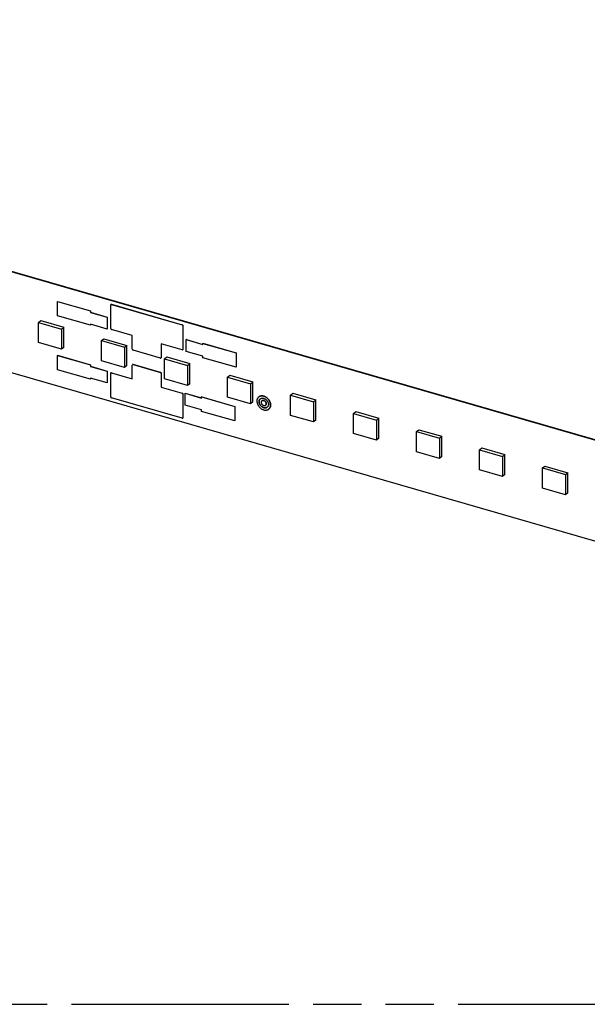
# Model space of a CAD drawing. Header units: millimetres. Extents: x 0 to 210, y 0 to 297.
# Tile 10 of 15: x 95 to 117, y 208 to 247. Entities that reach past the tile are written whole.
import ezdxf

# ---------------------------------------------------------------- set-up
doc = ezdxf.new("R2010")
doc.units = ezdxf.units.MM
doc.header["$LTSCALE"] = 19.36
doc.linetypes.add('PHANTOM', pattern=[0.8, 0.45, -0.05, 0.1, -0.05, 0.1, -0.05])
doc.layers.get('0').update_dxf_attribs({"linetype": 'CONTINUOUS'})
doc.layers.add('DEFAULT_3', color=7, linetype='PHANTOM')

msp = doc.modelspace()

# ---------------------------------------------------------------- linework, layer by layer
at = {"color": 7, "linetype": 'Continuous'}
for p, q in [((139.9832, 223.8112), (59.235, 247.1212)), ((59.2517, 247.1357), (139.9999, 223.8257)), ((59.235, 243.0838), (139.9832, 219.7738)), ((96.0331, 235.8497), (96.0315, 235.8482)), ((96.0315, 235.2715), (96.0315, 235.8482)), ((96.0315, 235.8482), (97.358, 235.4653)), ((96.0331, 235.8497), (97.3597, 235.4667)), ((98.1655, 234.7563), (98.1655, 235.708)), ((98.1726, 235.7249), (98.1742, 235.7263)), ((98.1944, 235.7285), (101.0205, 234.9127)), ((98.196, 235.73), (101.0222, 234.9141)), ((97.358, 234.8885), (96.0315, 235.2715)), ((97.3597, 235.4667), (97.358, 235.4653)), ((97.358, 235.4653), (97.358, 235.4076)), ((97.3597, 235.409), (97.358, 235.4076)), ((97.358, 235.4076), (98.0213, 235.2161)), ((97.3597, 235.4667), (97.3597, 235.409)), ((97.3597, 235.409), (98.023, 235.2176)), ((98.023, 235.2176), (98.0213, 235.2161)), ((98.0213, 235.2161), (98.0213, 234.7403)), ((98.023, 235.2176), (98.023, 234.7417)), ((95.276, 235.0022), (95.3626, 235.0771)), ((95.276, 234.1947), (95.276, 235.0022)), ((95.276, 235.0022), (96.1989, 234.7358)), ((95.3626, 235.0771), (96.2855, 234.8107)), ((96.1989, 234.7358), (96.2855, 234.8107)), ((96.2855, 234.0033), (96.2855, 234.8107)), ((97.358, 234.9318), (97.358, 234.8885)), ((98.0213, 234.7403), (97.358, 234.9318)), ((97.3597, 234.89), (97.358, 234.8885)), ((97.3597, 234.9313), (97.3597, 234.89)), ((101.0494, 234.8755), (101.0494, 233.9238)), ((101.0511, 234.877), (101.0511, 233.9253)), ((96.1989, 234.7358), (96.1989, 233.9283)), ((98.023, 234.7417), (98.0213, 234.7403)), ((99.0307, 234.4778), (98.1944, 234.7192)), ((99.0307, 233.9298), (99.0307, 234.4778)), ((96.1989, 233.9283), (95.276, 234.1947)), ((96.2855, 234.0033), (96.1989, 233.9283)), ((97.7994, 234.2737), (97.886, 234.3487)), ((97.7994, 233.4662), (97.7994, 234.2737)), ((97.7994, 234.2737), (98.7223, 234.0073)), ((97.886, 234.3487), (98.8088, 234.0823)), ((98.7223, 234.0073), (98.8088, 234.0823)), ((98.7223, 234.0073), (98.7223, 233.1998)), ((98.8088, 233.2748), (98.8088, 234.0823)), ((100.1842, 234.1448), (100.1842, 233.5968)), ((101.0205, 233.9033), (100.1842, 234.1448)), ((100.1859, 234.1443), (100.1859, 233.5983)), ((101.1952, 234.3162), (101.1936, 234.3148)), ((101.1936, 233.839), (101.1936, 234.3148)), ((101.1936, 234.3148), (101.8569, 234.1233)), ((101.1952, 234.3162), (101.8569, 234.1252)), ((101.8585, 234.168), (101.8569, 234.1666)), ((101.8569, 234.1233), (101.8569, 234.1666)), ((101.8569, 234.1666), (103.1834, 233.7836)), ((101.8585, 234.168), (103.1851, 233.7851)), ((96.0331, 233.6868), (96.0315, 233.6853)), ((96.0315, 233.1086), (96.0315, 233.6853)), ((96.0315, 233.6853), (97.358, 233.3024)), ((96.0331, 233.6868), (97.3597, 233.3038)), ((100.1554, 233.5763), (99.0595, 233.8927)), ((100.1772, 233.58), (100.1789, 233.5814)), ((100.3228, 233.5453), (100.4094, 233.6203)), ((100.4094, 233.6203), (101.3322, 233.3539)), ((101.0423, 233.907), (101.044, 233.9084)), ((101.8569, 233.6475), (101.1936, 233.839)), ((101.8569, 233.5898), (101.8569, 233.6475)), ((103.1834, 233.2069), (101.8569, 233.5898)), ((103.1851, 233.7851), (103.1834, 233.7836)), ((103.1834, 233.7836), (103.1834, 233.2069)), ((103.1851, 233.7851), (103.1851, 233.2083)), ((97.3597, 233.3038), (97.358, 233.3024)), ((97.358, 233.3024), (97.358, 233.2447)), ((97.3597, 233.2462), (97.358, 233.2447)), ((97.358, 233.2447), (98.0213, 233.0532)), ((97.3597, 233.3038), (97.3597, 233.2462)), ((97.3597, 233.2462), (98.023, 233.0547)), ((98.7223, 233.1998), (97.7994, 233.4662)), ((98.8088, 233.2748), (98.7223, 233.1998)), ((99.0307, 232.7474), (99.0307, 233.2954)), ((99.0377, 233.3122), (99.0394, 233.3137)), ((99.0595, 233.3159), (100.1554, 232.9995)), ((100.1571, 233.001), (99.0612, 233.3173)), ((100.3228, 233.5453), (101.2456, 233.2789)), ((100.3228, 232.7378), (100.3228, 233.5453)), ((101.2456, 233.2789), (101.3322, 233.3539)), ((101.2456, 233.2789), (101.2456, 232.4714)), ((101.3322, 232.5464), (101.3322, 233.3539)), ((103.1851, 233.2083), (103.1834, 233.2069)), ((97.358, 232.7256), (96.0315, 233.1086)), ((98.023, 233.0547), (98.0213, 233.0532)), ((98.0213, 233.0532), (98.0213, 232.5774)), ((98.023, 233.0547), (98.023, 232.5788)), ((98.1655, 232.0167), (98.1655, 232.9683)), ((98.1726, 232.9852), (98.1742, 232.9866)), ((98.1944, 232.9889), (99.0307, 232.7474)), ((98.196, 232.9903), (99.0307, 232.7494)), ((100.1842, 232.9624), (100.1842, 232.4144)), ((100.1859, 232.9638), (100.1859, 232.4159)), ((102.8462, 232.8168), (102.9328, 232.8918)), ((102.8462, 232.8168), (103.769, 232.5504)), ((102.8462, 232.0094), (102.8462, 232.8168)), ((102.9328, 232.8918), (103.8556, 232.6254)), ((97.358, 232.7689), (97.358, 232.7256)), ((98.0213, 232.5774), (97.358, 232.7689)), ((97.3597, 232.7271), (97.358, 232.7256)), ((97.3597, 232.7684), (97.3597, 232.7271)), ((98.023, 232.5788), (98.0213, 232.5774)), ((100.1859, 232.4159), (100.1842, 232.4144)), ((100.1842, 232.4144), (101.0205, 232.173)), ((100.1859, 232.4159), (101.0222, 232.1745)), ((101.2456, 232.4714), (100.3228, 232.7378)), ((101.3322, 232.5464), (101.2456, 232.4714)), ((103.769, 232.5504), (103.8556, 232.6254)), ((103.769, 232.5504), (103.769, 231.743)), ((103.8556, 231.8179), (103.8556, 232.6254)), ((101.0494, 232.1359), (101.0494, 231.1842)), ((101.0511, 232.1373), (101.0511, 231.1856)), ((101.1448, 232.1679), (101.1431, 232.1665)), ((101.1431, 232.1665), (101.8064, 231.975)), ((101.1431, 231.6906), (101.1431, 232.1665)), ((101.1448, 232.1679), (101.8064, 231.9769)), ((101.8081, 232.0197), (101.8064, 232.0183)), ((101.8064, 232.0183), (103.133, 231.6353)), ((101.8064, 231.975), (101.8064, 232.0183)), ((101.8081, 232.0197), (103.1346, 231.6367)), ((103.769, 231.743), (102.8462, 232.0094)), ((104.0863, 232.0144), (104.088, 232.0159)), ((105.3696, 232.0884), (105.4562, 232.1634)), ((105.3696, 232.0884), (106.2924, 231.822)), ((105.3696, 231.2809), (105.3696, 232.0884)), ((105.4562, 232.1634), (106.379, 231.897)), ((101.0205, 231.1637), (98.1944, 231.9795)), ((101.8064, 231.4992), (101.1431, 231.6906)), ((103.1346, 231.6367), (103.133, 231.6353)), ((103.133, 231.6353), (103.133, 231.0585)), ((103.1346, 231.6367), (103.1346, 231.06)), ((103.8556, 231.8179), (103.769, 231.743)), ((104.2171, 231.8634), (104.2188, 231.8648)), ((104.3697, 231.6872), (104.3714, 231.6886)), ((106.2924, 231.822), (106.379, 231.897)), ((106.2924, 231.822), (106.2924, 231.0145)), ((106.379, 231.0895), (106.379, 231.897)), ((101.8064, 231.4415), (101.8064, 231.4992)), ((103.133, 231.0585), (101.8064, 231.4415)), ((104.5005, 231.5361), (104.5022, 231.5376)), ((106.2924, 231.0145), (105.3696, 231.2809)), ((107.893, 231.36), (107.9795, 231.435)), ((107.893, 231.36), (108.8158, 231.0936)), ((107.893, 230.5525), (107.893, 231.36)), ((107.9795, 231.435), (108.9024, 231.1686)), ((101.0423, 231.1673), (101.044, 231.1688)), ((103.1346, 231.06), (103.133, 231.0585)), ((106.379, 231.0895), (106.2924, 231.0145)), ((108.8158, 231.0936), (108.9024, 231.1686)), ((108.8158, 231.0936), (108.8158, 230.2861)), ((108.9024, 230.3611), (108.9024, 231.1686)), ((108.8158, 230.2861), (107.893, 230.5525)), ((110.4163, 230.6315), (110.5029, 230.7065)), ((110.4163, 230.6315), (111.3392, 230.3651)), ((110.4163, 229.8241), (110.4163, 230.6315)), ((110.5029, 230.7065), (111.4258, 230.4401)), ((111.3392, 230.3651), (111.4258, 230.4401)), ((111.4258, 229.6326), (111.4258, 230.4401)), ((108.9024, 230.3611), (108.8158, 230.2861)), ((111.3392, 230.3651), (111.3392, 229.5577)), ((111.3392, 229.5577), (110.4163, 229.8241)), ((111.4258, 229.6326), (111.3392, 229.5577)), ((112.9397, 229.9031), (113.0263, 229.9781)), ((112.9397, 229.9031), (113.8626, 229.6367)), ((112.9397, 229.0956), (112.9397, 229.9031)), ((113.0263, 229.9781), (113.9491, 229.7117)), ((113.8626, 229.6367), (113.9491, 229.7117)), ((113.8626, 229.6367), (113.8626, 228.8292)), ((113.9491, 228.9042), (113.9491, 229.7117)), ((115.4631, 229.1747), (115.5497, 229.2496)), ((115.5497, 229.2496), (116.4725, 228.9832)), ((113.8626, 228.8292), (112.9397, 229.0956)), ((113.9491, 228.9042), (113.8626, 228.8292)), ((115.4631, 229.1747), (116.3859, 228.9083)), ((115.4631, 228.3672), (115.4631, 229.1747)), ((116.3859, 228.9083), (116.4725, 228.9832)), ((116.3859, 228.9083), (116.3859, 228.1008)), ((116.4725, 228.1758), (116.4725, 228.9832)), ((116.3859, 228.1008), (115.4631, 228.3672)), ((116.4725, 228.1758), (116.3859, 228.1008))]:
    msp.add_line(p, q, dxfattribs=at)
at = {"color": 9, "linetype": 'Continuous'}
for p, q in [((98.1944, 235.7285), (98.196, 235.73)), ((101.0222, 234.9141), (101.0205, 234.9127)), ((101.0494, 234.8755), (101.0511, 234.877)), ((100.1859, 233.5983), (100.1842, 233.5968)), ((101.0511, 233.9253), (101.0494, 233.9238)), ((99.0595, 233.3159), (99.0612, 233.3173)), ((98.1944, 232.9889), (98.196, 232.9903)), ((100.1571, 233.001), (100.1554, 232.9995)), ((100.1842, 232.9624), (100.1859, 232.9638)), ((101.0222, 232.1745), (101.0205, 232.173)), ((101.0494, 232.1359), (101.0511, 232.1373)), ((101.0511, 231.1856), (101.0494, 231.1842))]:
    msp.add_line(p, q, dxfattribs=at)
at = {"color": 7, "linetype": 'Continuous'}
for centre, start, end in [((104.2331, 231.8483), 131.39291, 131.92972), ((104.3571, 231.7051), 309.85709, 310.35637)]:
    msp.add_arc(centre, 0.1218, start, end, dxfattribs=at)
for points, knots in [([(98.1726, 235.7249), (98.172, 235.7244), (98.1709, 235.7233), (98.1695, 235.7216), (98.1683, 235.7197), (98.1669, 235.7168), (98.1658, 235.713), (98.1655, 235.7097), (98.1655, 235.708)], [0, 0, 0, 0, 0.1184581, 0.2376413, 0.3582391, 0.480873, 0.7339111, 1, 1, 1, 1]), ([(98.1944, 235.7285), (98.1924, 235.7291), (98.1884, 235.7299), (98.1834, 235.7297), (98.1796, 235.7288), (98.1771, 235.7278), (98.1747, 235.7265), (98.1732, 235.7255), (98.1726, 235.7249)], [0, 0, 0, 0, 0.2706646, 0.5250638, 0.647129, 0.7664071, 0.8837142, 1, 1, 1, 1]), ([(98.1742, 235.7263), (98.1749, 235.7269), (98.1763, 235.728), (98.1787, 235.7293), (98.1813, 235.7303), (98.185, 235.7311), (98.19, 235.7313), (98.194, 235.7306), (98.196, 235.73)], [0, 0, 0, 0, 0.1162858, 0.2335929, 0.352871, 0.4749362, 0.7293354, 1, 1, 1, 1]), ([(101.0494, 234.8755), (101.0494, 234.8775), (101.049, 234.8814), (101.0473, 234.8873), (101.0446, 234.8931), (101.0411, 234.8985), (101.0374, 234.9025), (101.0342, 234.9054), (101.0308, 234.908), (101.0263, 234.9106), (101.0225, 234.9121), (101.0205, 234.9127)], [0, 0, 0, 0, 0.1161136, 0.2381337, 0.3648275, 0.4944138, 0.6247977, 0.6896501, 0.7538922, 0.8794812, 1, 1, 1, 1]), ([(101.0222, 234.9141), (101.0241, 234.9136), (101.028, 234.9121), (101.0325, 234.9094), (101.0358, 234.9068), (101.0391, 234.9039), (101.0427, 234.8999), (101.0463, 234.8945), (101.049, 234.8888), (101.0507, 234.8829), (101.0511, 234.8789), (101.0511, 234.877)], [0, 0, 0, 0, 0.1205188, 0.2461078, 0.3103499, 0.3752023, 0.5055862, 0.6351725, 0.7618663, 0.8838864, 1, 1, 1, 1]), ([(98.1655, 234.7563), (98.1655, 234.7544), (98.1659, 234.7504), (98.1676, 234.7445), (98.1703, 234.7388), (98.1739, 234.7334), (98.1775, 234.7294), (98.1807, 234.7265), (98.1841, 234.7239), (98.1886, 234.7212), (98.1924, 234.7197), (98.1944, 234.7192)], [0, 0, 0, 0, 0.1161136, 0.2381337, 0.3648275, 0.4944138, 0.6247977, 0.6896501, 0.7538922, 0.8794812, 1, 1, 1, 1]), ([(99.0307, 233.9298), (99.0307, 233.9279), (99.0311, 233.9239), (99.0327, 233.918), (99.0354, 233.9123), (99.039, 233.9069), (99.0427, 233.9028), (99.0459, 233.9), (99.0493, 233.8974), (99.0537, 233.8947), (99.0576, 233.8932), (99.0595, 233.8927)], [0, 0, 0, 0, 0.1161136, 0.2381337, 0.3648275, 0.4944138, 0.6247977, 0.6896501, 0.7538922, 0.8794812, 1, 1, 1, 1]), ([(100.1554, 233.5763), (100.1574, 233.5757), (100.1614, 233.575), (100.1664, 233.5752), (100.1701, 233.576), (100.1727, 233.577), (100.1751, 233.5783), (100.1765, 233.5794), (100.1772, 233.58)], [0, 0, 0, 0, 0.2706646, 0.5250638, 0.647129, 0.7664071, 0.8837142, 1, 1, 1, 1]), ([(100.1772, 233.58), (100.1778, 233.5805), (100.1788, 233.5815), (100.1802, 233.5833), (100.1814, 233.5852), (100.1828, 233.588), (100.1839, 233.5919), (100.1842, 233.5952), (100.1842, 233.5968)], [0, 0, 0, 0, 0.1184581, 0.2376413, 0.3582391, 0.480873, 0.7339111, 1, 1, 1, 1]), ([(100.1859, 233.5983), (100.1859, 233.5966), (100.1856, 233.5933), (100.1845, 233.5894), (100.1831, 233.5866), (100.1819, 233.5847), (100.1805, 233.5829), (100.1794, 233.5819), (100.1789, 233.5814)], [0, 0, 0, 0, 0.2660889, 0.519127, 0.6417609, 0.7623587, 0.8815419, 1, 1, 1, 1]), ([(101.0205, 233.9033), (101.0225, 233.9028), (101.0265, 233.902), (101.0316, 233.9022), (101.0353, 233.9031), (101.0378, 233.904), (101.0402, 233.9053), (101.0417, 233.9064), (101.0423, 233.907)], [0, 0, 0, 0, 0.2706646, 0.5250638, 0.647129, 0.7664071, 0.8837142, 1, 1, 1, 1]), ([(101.0423, 233.907), (101.0429, 233.9075), (101.044, 233.9085), (101.0454, 233.9103), (101.0466, 233.9122), (101.048, 233.915), (101.0491, 233.9189), (101.0494, 233.9222), (101.0494, 233.9238)], [0, 0, 0, 0, 0.1184581, 0.2376413, 0.3582391, 0.480873, 0.7339111, 1, 1, 1, 1]), ([(101.0511, 233.9253), (101.0511, 233.9236), (101.0508, 233.9204), (101.0496, 233.9165), (101.0483, 233.9137), (101.0471, 233.9117), (101.0456, 233.91), (101.0446, 233.9089), (101.044, 233.9084)], [0, 0, 0, 0, 0.2660889, 0.519127, 0.6417609, 0.7623587, 0.8815419, 1, 1, 1, 1]), ([(99.0377, 233.3122), (99.0372, 233.3117), (99.0361, 233.3107), (99.0347, 233.3089), (99.0335, 233.307), (99.0321, 233.3042), (99.031, 233.3003), (99.0307, 233.297), (99.0307, 233.2954)], [0, 0, 0, 0, 0.1184581, 0.2376413, 0.3582391, 0.480873, 0.7339111, 1, 1, 1, 1]), ([(99.0595, 233.3159), (99.0575, 233.3165), (99.0535, 233.3172), (99.0485, 233.317), (99.0448, 233.3162), (99.0422, 233.3152), (99.0398, 233.3139), (99.0384, 233.3128), (99.0377, 233.3122)], [0, 0, 0, 0, 0.2706646, 0.5250638, 0.647129, 0.7664071, 0.8837142, 1, 1, 1, 1]), ([(99.0394, 233.3137), (99.0401, 233.3142), (99.0415, 233.3153), (99.0439, 233.3166), (99.0465, 233.3176), (99.0502, 233.3185), (99.0552, 233.3187), (99.0592, 233.3179), (99.0612, 233.3173)], [0, 0, 0, 0, 0.1162858, 0.2335929, 0.352871, 0.4749362, 0.7293354, 1, 1, 1, 1]), ([(98.1726, 232.9852), (98.172, 232.9847), (98.1709, 232.9837), (98.1695, 232.9819), (98.1683, 232.98), (98.1669, 232.9772), (98.1658, 232.9733), (98.1655, 232.97), (98.1655, 232.9683)], [0, 0, 0, 0, 0.1184581, 0.2376413, 0.3582391, 0.480873, 0.7339111, 1, 1, 1, 1]), ([(98.1944, 232.9889), (98.1924, 232.9894), (98.1884, 232.9902), (98.1834, 232.99), (98.1796, 232.9891), (98.1771, 232.9882), (98.1747, 232.9869), (98.1732, 232.9858), (98.1726, 232.9852)], [0, 0, 0, 0, 0.2706643, 0.5250634, 0.6471286, 0.7664067, 0.8837141, 1, 1, 1, 1]), ([(98.1742, 232.9866), (98.1749, 232.9872), (98.1763, 232.9883), (98.1787, 232.9896), (98.1813, 232.9906), (98.185, 232.9914), (98.19, 232.9916), (98.194, 232.9909), (98.196, 232.9903)], [0, 0, 0, 0, 0.1162859, 0.2335933, 0.3528714, 0.4749366, 0.7293357, 1, 1, 1, 1]), ([(100.1842, 232.9624), (100.1842, 232.9643), (100.1838, 232.9683), (100.1822, 232.9742), (100.1795, 232.9799), (100.1759, 232.9853), (100.1723, 232.9894), (100.169, 232.9922), (100.1656, 232.9948), (100.1612, 232.9975), (100.1573, 232.999), (100.1554, 232.9995)], [0, 0, 0, 0, 0.1161136, 0.2381337, 0.3648275, 0.4944138, 0.6247977, 0.6896501, 0.7538922, 0.8794812, 1, 1, 1, 1]), ([(100.1571, 233.001), (100.159, 233.0004), (100.1628, 232.9989), (100.1673, 232.9963), (100.1707, 232.9937), (100.1739, 232.9908), (100.1776, 232.9868), (100.1811, 232.9814), (100.1838, 232.9756), (100.1855, 232.9697), (100.1859, 232.9658), (100.1859, 232.9638)], [0, 0, 0, 0, 0.1205188, 0.2461078, 0.3103499, 0.3752023, 0.5055862, 0.6351725, 0.7618663, 0.8838864, 1, 1, 1, 1]), ([(98.1655, 232.0167), (98.1655, 232.0147), (98.1659, 232.0108), (98.1676, 232.0049), (98.1703, 231.9991), (98.1739, 231.9937), (98.1775, 231.9897), (98.1807, 231.9868), (98.1841, 231.9842), (98.1886, 231.9816), (98.1924, 231.9801), (98.1944, 231.9795)], [0, 0, 0, 0, 0.1161136, 0.2381337, 0.3648275, 0.4944138, 0.6247977, 0.6896501, 0.7538922, 0.8794812, 1, 1, 1, 1]), ([(101.0494, 232.1359), (101.0494, 232.1378), (101.049, 232.1418), (101.0473, 232.1477), (101.0446, 232.1534), (101.0411, 232.1588), (101.0374, 232.1628), (101.0342, 232.1657), (101.0308, 232.1683), (101.0263, 232.1709), (101.0225, 232.1725), (101.0205, 232.173)], [0, 0, 0, 0, 0.1161136, 0.2381337, 0.3648275, 0.4944138, 0.6247977, 0.6896501, 0.7538922, 0.8794812, 1, 1, 1, 1]), ([(101.0222, 232.1745), (101.0241, 232.1739), (101.028, 232.1724), (101.0325, 232.1697), (101.0358, 232.1672), (101.0391, 232.1643), (101.0427, 232.1602), (101.0463, 232.1548), (101.049, 232.1491), (101.0507, 232.1432), (101.0511, 232.1392), (101.0511, 232.1373)], [0, 0, 0, 0, 0.1205188, 0.2461078, 0.3103499, 0.3752023, 0.5055862, 0.6351725, 0.7618663, 0.8838864, 1, 1, 1, 1]), ([(104.0863, 232.0144), (104.081, 232.0098), (104.0708, 231.9999), (104.0574, 231.9832), (104.0459, 231.9649), (104.0363, 231.9451), (104.0288, 231.9239), (104.0234, 231.9016), (104.0202, 231.8783), (104.0195, 231.8624), (104.0195, 231.8544)], [0, 0, 0, 0, 0.1183828, 0.2374903, 0.3580115, 0.4805674, 0.6056864, 0.7337864, 0.8651654, 1, 1, 1, 1]), ([(104.5674, 231.6962), (104.5674, 231.7032), (104.5669, 231.7174), (104.5645, 231.7387), (104.5606, 231.7602), (104.5532, 231.7893), (104.5429, 231.818), (104.5298, 231.846), (104.5149, 231.8738), (104.4929, 231.907), (104.4622, 231.9437), (104.4276, 231.9766), (104.39, 232.0049), (104.3565, 232.0243), (104.329, 232.0369), (104.3017, 232.0473), (104.2739, 232.0548), (104.2461, 232.0591), (104.2258, 232.0606), (104.2058, 232.0604), (104.1864, 232.0587), (104.1675, 232.0552), (104.1494, 232.0502), (104.1321, 232.0436), (104.1157, 232.0354), (104.1004, 232.0258), (104.0909, 232.0183), (104.0863, 232.0144)], [0, 0, 0, 0, 0.0302373, 0.0611218, 0.0926322, 0.1247343, 0.1904901, 0.2240565, 0.2579786, 0.3265481, 0.3955652, 0.4643387, 0.5321924, 0.5985087, 0.630941, 0.6628071, 0.7246501, 0.7546211, 0.7839388, 0.8126176, 0.8406875, 0.8681953, 0.8952039, 0.9217915, 0.9480501, 0.9740826, 1, 1, 1, 1]), ([(104.088, 232.0159), (104.0925, 232.0198), (104.1021, 232.0272), (104.1174, 232.0369), (104.1338, 232.045), (104.1511, 232.0517), (104.1692, 232.0567), (104.188, 232.0601), (104.2075, 232.0619), (104.2275, 232.062), (104.2478, 232.0605), (104.2756, 232.0563), (104.3033, 232.0488), (104.3306, 232.0384), (104.3582, 232.0258), (104.3916, 232.0064), (104.4293, 231.9781), (104.4639, 231.9452), (104.4946, 231.9084), (104.5165, 231.8752), (104.5315, 231.8475), (104.5445, 231.8195), (104.5549, 231.7907), (104.5622, 231.7617), (104.5662, 231.7401), (104.5685, 231.7188), (104.5691, 231.7046), (104.5691, 231.6976)], [0, 0, 0, 0, 0.0259174, 0.0519499, 0.0782085, 0.1047961, 0.1318047, 0.1593126, 0.1873825, 0.2160612, 0.245379, 0.27535, 0.3371929, 0.369059, 0.4014913, 0.4678077, 0.5356614, 0.6044348, 0.6734519, 0.7420214, 0.7759435, 0.8095099, 0.8752657, 0.9073678, 0.9388782, 0.9697627, 1, 1, 1, 1]), ([(104.0195, 231.8544), (104.0195, 231.8474), (104.02, 231.8332), (104.0224, 231.8119), (104.0263, 231.7903), (104.0337, 231.7613), (104.044, 231.7325), (104.057, 231.7045), (104.072, 231.6768), (104.094, 231.6436), (104.1247, 231.6068), (104.1593, 231.5739), (104.1969, 231.5456), (104.2304, 231.5262), (104.2579, 231.5136), (104.2852, 231.5032), (104.313, 231.4957), (104.3408, 231.4915), (104.3611, 231.49), (104.3811, 231.4901), (104.4005, 231.4919), (104.4194, 231.4953), (104.4375, 231.5003), (104.4548, 231.507), (104.4712, 231.5151), (104.4865, 231.5248), (104.496, 231.5322), (104.5005, 231.5361)], [0, 0, 0, 0, 0.0302373, 0.0611218, 0.0926322, 0.1247343, 0.1904901, 0.2240565, 0.2579786, 0.3265481, 0.3955652, 0.4643387, 0.5321924, 0.5985087, 0.630941, 0.6628071, 0.7246501, 0.7546211, 0.7839388, 0.8126176, 0.8406875, 0.8681953, 0.8952039, 0.9217915, 0.9480501, 0.9740826, 1, 1, 1, 1]), ([(104.106, 231.8294), (104.106, 231.8349), (104.1065, 231.8458), (104.1087, 231.8617), (104.1124, 231.877), (104.1175, 231.8915), (104.1241, 231.905), (104.132, 231.9176), (104.1411, 231.929), (104.1481, 231.9357), (104.1517, 231.9389)], [0, 0, 0, 0, 0.1348346, 0.2662136, 0.3943136, 0.5194326, 0.6419885, 0.7625097, 0.8816172, 1, 1, 1, 1]), ([(104.4351, 231.6117), (104.432, 231.609), (104.4255, 231.6039), (104.415, 231.5973), (104.4038, 231.5917), (104.392, 231.5872), (104.3796, 231.5837), (104.3667, 231.5814), (104.3534, 231.5802), (104.3397, 231.5801), (104.3258, 231.5811), (104.3117, 231.5833), (104.2975, 231.5865), (104.2784, 231.5923), (104.2547, 231.6023), (104.2274, 231.6181), (104.2016, 231.6375), (104.178, 231.66), (104.157, 231.6852), (104.139, 231.7123), (104.1246, 231.741), (104.1157, 231.7657), (104.1107, 231.7856), (104.1071, 231.805), (104.106, 231.8197), (104.106, 231.8294)], [0, 0, 0, 0, 0.0259191, 0.0519533, 0.0782136, 0.104803, 0.1318134, 0.1593231, 0.1873948, 0.2160755, 0.2453952, 0.2753682, 0.305993, 0.3372541, 0.4015221, 0.4678428, 0.535701, 0.604479, 0.6735006, 0.7420746, 0.8095377, 0.8752978, 0.9074021, 0.9389145, 1, 1, 1, 1]), ([(104.1518, 231.9389), (104.1482, 231.9357), (104.1415, 231.9289), (104.1327, 231.9176), (104.125, 231.9052), (104.1187, 231.8918), (104.1138, 231.8776), (104.1103, 231.8626), (104.1081, 231.8469), (104.1077, 231.8362), (104.1077, 231.8308)], [0, 0, 0, 0, 0.1183181, 0.237439, 0.3580187, 0.4806459, 0.6058202, 0.7339357, 0.8652735, 1, 1, 1, 1]), ([(104.1077, 231.8308), (104.1077, 231.8212), (104.1088, 231.8066), (104.1123, 231.7873), (104.1173, 231.7675), (104.1261, 231.7429), (104.1403, 231.7144), (104.1581, 231.6873), (104.1789, 231.6623), (104.2024, 231.6398), (104.2279, 231.6204), (104.255, 231.6045), (104.2829, 231.5925), (104.3112, 231.5846), (104.3348, 231.5816), (104.3532, 231.5815), (104.3665, 231.5826), (104.3793, 231.5847), (104.3918, 231.588), (104.4036, 231.5923), (104.4149, 231.5977), (104.4254, 231.6041), (104.432, 231.6091), (104.4351, 231.6117)], [0, 0, 0, 0, 0.0610248, 0.0925008, 0.1245655, 0.1902406, 0.2576166, 0.3261105, 0.3950682, 0.4638068, 0.531657, 0.5980052, 0.6623365, 0.7242782, 0.7836426, 0.8123838, 0.840515, 0.8680799, 0.8951383, 0.9217654, 0.9480498, 0.9740918, 1, 1, 1, 1]), ([(104.1517, 231.9389), (104.1549, 231.9416), (104.1614, 231.9467), (104.1719, 231.9533), (104.1831, 231.9589), (104.1949, 231.9634), (104.2073, 231.9668), (104.2202, 231.9692), (104.2335, 231.9704), (104.2472, 231.9705), (104.2611, 231.9694), (104.2752, 231.9673), (104.2894, 231.964), (104.3085, 231.9582), (104.3322, 231.9482), (104.3595, 231.9324), (104.3852, 231.913), (104.4089, 231.8905), (104.4299, 231.8654), (104.4479, 231.8382), (104.4623, 231.8096), (104.4712, 231.7849), (104.4762, 231.765), (104.4798, 231.7455), (104.4809, 231.7308), (104.4809, 231.7212)], [0, 0, 0, 0, 0.0259191, 0.0519533, 0.0782136, 0.104803, 0.1318134, 0.1593231, 0.1873948, 0.2160755, 0.2453952, 0.2753682, 0.305993, 0.3372541, 0.4015221, 0.4678428, 0.535701, 0.604479, 0.6735006, 0.7420746, 0.8095377, 0.8752978, 0.9074021, 0.9389145, 1, 1, 1, 1]), ([(104.2171, 231.8634), (104.2152, 231.8617), (104.2114, 231.858), (104.2065, 231.8519), (104.2022, 231.8451), (104.1987, 231.8378), (104.1959, 231.8301), (104.194, 231.8218), (104.1928, 231.8132), (104.1925, 231.8074), (104.1925, 231.8044)], [0, 0, 0, 0, 0.1183828, 0.2374903, 0.3580115, 0.4805674, 0.6056864, 0.7337864, 0.8651654, 1, 1, 1, 1]), ([(104.1925, 231.8044), (104.1925, 231.7992), (104.1933, 231.7886), (104.1968, 231.7726), (104.2025, 231.7568), (104.2103, 231.7414), (104.2199, 231.7268), (104.2313, 231.7132), (104.244, 231.7011), (104.2579, 231.6907), (104.2726, 231.6822), (104.2877, 231.6758), (104.3031, 231.6716), (104.3158, 231.6702), (104.3257, 231.6702), (104.3329, 231.6709), (104.3398, 231.6721), (104.3465, 231.674), (104.3529, 231.6764), (104.3589, 231.6794), (104.3646, 231.683), (104.3681, 231.6857), (104.3697, 231.6872)], [0, 0, 0, 0, 0.0610928, 0.1246813, 0.1904492, 0.2579203, 0.3265024, 0.3955323, 0.4643185, 0.5321847, 0.5985133, 0.662789, 0.7246434, 0.7838989, 0.8125829, 0.840658, 0.8681709, 0.8951845, 0.9217771, 0.9480405, 0.9740778, 1, 1, 1, 1]), ([(104.3944, 231.7461), (104.3944, 231.7514), (104.3936, 231.762), (104.3901, 231.7779), (104.3844, 231.7938), (104.3766, 231.8092), (104.3669, 231.8238), (104.3556, 231.8373), (104.3429, 231.8495), (104.329, 231.8599), (104.3143, 231.8684), (104.2991, 231.8748), (104.2838, 231.8789), (104.2711, 231.8804), (104.2612, 231.8803), (104.254, 231.8797), (104.2471, 231.8784), (104.2404, 231.8766), (104.234, 231.8741), (104.228, 231.8711), (104.2223, 231.8676), (104.2188, 231.8648), (104.2171, 231.8634)], [0, 0, 0, 0, 0.0610928, 0.1246813, 0.1904492, 0.2579203, 0.3265024, 0.3955323, 0.4643185, 0.5321847, 0.5985133, 0.662789, 0.7246434, 0.7838989, 0.8125829, 0.840658, 0.8681709, 0.8951845, 0.9217771, 0.9480405, 0.9740778, 1, 1, 1, 1]), ([(104.2188, 231.8648), (104.2205, 231.8663), (104.224, 231.869), (104.2296, 231.8726), (104.2357, 231.8756), (104.242, 231.878), (104.2487, 231.8799), (104.2557, 231.8811), (104.2628, 231.8818), (104.2727, 231.8818), (104.2855, 231.8804), (104.3008, 231.8762), (104.316, 231.8698), (104.3307, 231.8613), (104.3445, 231.8509), (104.3573, 231.8388), (104.3686, 231.8252), (104.3783, 231.8106), (104.386, 231.7952), (104.3917, 231.7794), (104.3952, 231.7634), (104.396, 231.7528), (104.396, 231.7476)], [0, 0, 0, 0, 0.0259222, 0.0519595, 0.0782229, 0.1048155, 0.1318291, 0.159342, 0.1874171, 0.2161011, 0.2753567, 0.337211, 0.4014867, 0.4678153, 0.5356815, 0.6044677, 0.6734976, 0.7420797, 0.8095508, 0.8753187, 0.9389072, 1, 1, 1, 1]), ([(104.3697, 231.6872), (104.3717, 231.6889), (104.3755, 231.6925), (104.3804, 231.6987), (104.3847, 231.7054), (104.3882, 231.7127), (104.3909, 231.7205), (104.3929, 231.7287), (104.3941, 231.7373), (104.3944, 231.7432), (104.3944, 231.7461)], [0, 0, 0, 0, 0.1183828, 0.2374903, 0.3580115, 0.4805674, 0.6056864, 0.7337864, 0.8651654, 1, 1, 1, 1]), ([(104.396, 231.7476), (104.396, 231.7446), (104.3958, 231.7388), (104.3946, 231.7302), (104.3926, 231.7219), (104.3898, 231.7142), (104.3863, 231.7069), (104.3821, 231.7001), (104.3771, 231.694), (104.3734, 231.6903), (104.3714, 231.6886)], [0, 0, 0, 0, 0.1348346, 0.2662136, 0.3943136, 0.5194326, 0.6419885, 0.7625097, 0.8816172, 1, 1, 1, 1]), ([(104.4809, 231.7212), (104.4809, 231.7157), (104.4804, 231.7048), (104.4782, 231.6888), (104.4745, 231.6736), (104.4694, 231.6591), (104.4628, 231.6455), (104.4549, 231.633), (104.4458, 231.6216), (104.4388, 231.6148), (104.4351, 231.6117)], [0, 0, 0, 0, 0.1348346, 0.2662136, 0.3943136, 0.5194326, 0.6419885, 0.7625097, 0.8816172, 1, 1, 1, 1]), ([(104.5005, 231.5361), (104.5059, 231.5408), (104.516, 231.5507), (104.5295, 231.5673), (104.541, 231.5856), (104.5506, 231.6055), (104.5581, 231.6266), (104.5635, 231.6489), (104.5667, 231.6723), (104.5674, 231.6882), (104.5674, 231.6962)], [0, 0, 0, 0, 0.1183828, 0.2374903, 0.3580115, 0.4805674, 0.6056864, 0.7337864, 0.8651654, 1, 1, 1, 1]), ([(104.5691, 231.6976), (104.5691, 231.6896), (104.5684, 231.6737), (104.5651, 231.6504), (104.5598, 231.6281), (104.5522, 231.6069), (104.5427, 231.5871), (104.5311, 231.5688), (104.5177, 231.5521), (104.5075, 231.5422), (104.5022, 231.5376)], [0, 0, 0, 0, 0.1348346, 0.2662136, 0.3943136, 0.5194326, 0.6419885, 0.7625097, 0.8816172, 1, 1, 1, 1]), ([(101.0205, 231.1637), (101.0225, 231.1631), (101.0265, 231.1623), (101.0316, 231.1625), (101.0353, 231.1634), (101.0378, 231.1644), (101.0402, 231.1657), (101.0417, 231.1667), (101.0423, 231.1673)], [0, 0, 0, 0, 0.2706646, 0.5250638, 0.647129, 0.7664071, 0.8837142, 1, 1, 1, 1]), ([(101.0423, 231.1673), (101.0429, 231.1678), (101.044, 231.1689), (101.0454, 231.1706), (101.0466, 231.1725), (101.048, 231.1753), (101.0491, 231.1792), (101.0494, 231.1825), (101.0494, 231.1842)], [0, 0, 0, 0, 0.1184581, 0.2376413, 0.3582391, 0.480873, 0.7339111, 1, 1, 1, 1]), ([(101.0511, 231.1856), (101.0511, 231.1839), (101.0508, 231.1807), (101.0496, 231.1768), (101.0483, 231.174), (101.0471, 231.1721), (101.0456, 231.1703), (101.0446, 231.1693), (101.044, 231.1688)], [0, 0, 0, 0, 0.2660889, 0.519127, 0.6417609, 0.7623587, 0.8815419, 1, 1, 1, 1])]:
    msp.add_open_spline(points, degree=3, knots=knots, dxfattribs=at)
at = {"layer": 'DEFAULT_3', "color": 91, "linetype": 'PHANTOM', "true_color": 0x80ff80}
msp.add_line((50.1286, 207.68), (150.1286, 207.68), dxfattribs=at)

doc.saveas('drawing.dxf')
